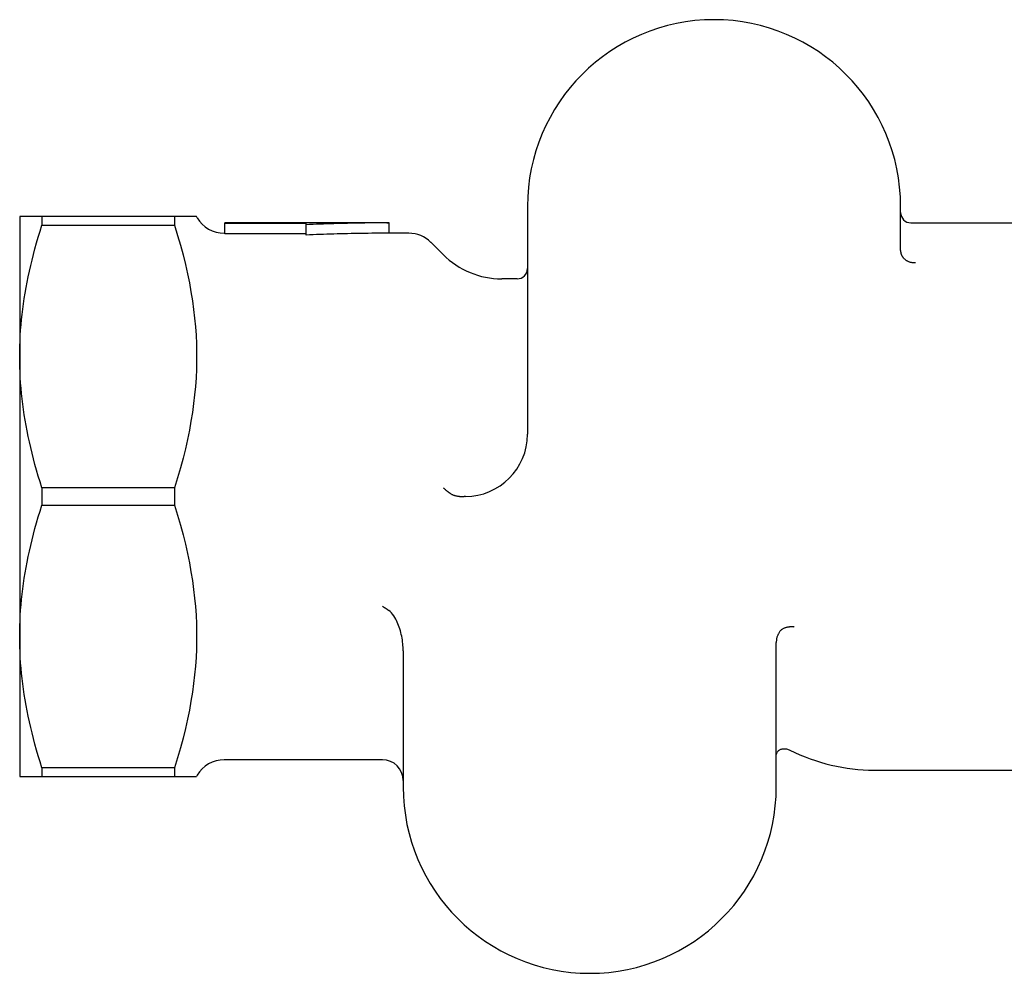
# Model space of a CAD drawing. Header units: millimetres. Extents: x 200 to 469, y 44 to 425.
# Tile 2 of 11: x 200 to 248, y 370 to 416. Entities that reach past the tile are written whole.
import ezdxf

# ---------------------------------------------------------------- set-up
doc = ezdxf.new("R2010")
doc.units = ezdxf.units.MM
doc.layers.add('Detail', color=2, linetype='Continuous')

msp = doc.modelspace()

# ---------------------------------------------------------------- linework, layer by layer
at = {"layer": 'Detail'}
for p, q in [((224.533, 407.345), (224.533, 396.345)), ((242.533, 405.215), (242.533, 407.345)), ((201.105, 406.845), (200.033, 406.845)), ((200.033, 406.845), (200.033, 400.095)), ((207.499, 406.845), (201.105, 406.845)), ((201.105, 406.845), (201.105, 406.434)), ((208.571, 406.845), (207.499, 406.845)), ((207.499, 406.845), (207.499, 406.434)), ((208.6, 406.795), (208.571, 406.845)), ((201.105, 406.434), (207.499, 406.434)), ((209.932, 406.52), (209.932, 406.545)), ((217.74, 406.545), (209.932, 406.545)), ((213.852, 406.52), (209.932, 406.52)), ((209.932, 406.021), (209.932, 406.52)), ((213.852, 406.454), (213.852, 406.52)), ((213.852, 405.957), (213.852, 406.454)), ((217.852, 406.045), (217.852, 406.545)), ((243.033, 406.545), (254.525, 406.545)), ((209.932, 406.045), (209.899, 406.045)), ((213.852, 406.021), (209.932, 406.021)), ((218.812, 406.045), (217.852, 406.045)), ((220.461, 405.017), (219.872, 405.606)), ((224.033, 403.845), (223.29, 403.845)), ((200.033, 400.095), (200.033, 386.595)), ((207.499, 393.757), (201.105, 393.757)), ((201.105, 393.757), (201.105, 392.934)), ((207.499, 393.757), (207.499, 392.934)), ((201.105, 392.934), (207.499, 392.934)), ((200.033, 386.595), (200.033, 379.845)), ((236.536, 379.345), (236.536, 386.308)), ((218.536, 385.9), (218.536, 379.345)), ((217.536, 380.645), (209.899, 380.645)), ((207.499, 380.257), (201.105, 380.257)), ((201.105, 380.257), (201.105, 379.845)), ((207.499, 380.257), (207.499, 379.845)), ((241.252, 380.145), (250.872, 380.145)), ((200.033, 379.845), (201.105, 379.845)), ((201.105, 379.845), (207.499, 379.845)), ((207.499, 379.845), (208.571, 379.845)), ((208.6, 379.895), (208.571, 379.845))]:
    msp.add_line(p, q, dxfattribs=at)
at = {"layer": 'Detail', "flags": 128}
for points in [[(200.033, 400.095), (200.035, 400.35), (200.04, 400.605), (200.05, 400.859), (200.062, 401.113), (200.079, 401.367), (200.099, 401.622), (200.123, 401.876), (200.15, 402.131), (200.181, 402.387), (200.216, 402.644), (200.254, 402.902), (200.296, 403.161), (200.342, 403.421), (200.392, 403.683), (200.445, 403.947), (200.502, 404.213), (200.563, 404.481), (200.628, 404.751), (200.697, 405.024), (200.77, 405.3), (200.848, 405.578), (200.929, 405.86), (201.015, 406.145), (201.105, 406.434)], [(207.499, 406.434), (207.65, 405.943), (207.788, 405.465), (207.914, 404.997), (208.027, 404.54), (208.128, 404.091), (208.219, 403.651), (208.298, 403.217), (208.367, 402.789), (208.425, 402.366), (208.474, 401.947), (208.512, 401.532), (208.541, 401.12), (208.56, 400.709), (208.57, 400.3), (208.57, 399.891), (208.56, 399.481), (208.541, 399.071), (208.512, 398.658), (208.474, 398.243), (208.425, 397.825), (208.367, 397.402), (208.298, 396.974), (208.219, 396.54), (208.128, 396.099), (208.027, 395.651), (207.914, 395.193), (207.788, 394.726), (207.65, 394.247), (207.499, 393.757)], [(217.852, 406.545), (217.685, 406.545), (217.518, 406.544), (217.352, 406.543), (217.185, 406.542), (217.018, 406.54), (216.852, 406.539), (216.685, 406.536), (216.518, 406.534), (216.352, 406.531), (216.185, 406.528), (216.018, 406.525), (215.852, 406.521), (215.685, 406.517), (215.518, 406.513), (215.352, 406.508), (215.185, 406.503), (215.018, 406.498), (214.852, 406.493), (214.685, 406.487), (214.518, 406.481), (214.352, 406.475), (214.185, 406.468), (214.018, 406.461), (213.852, 406.454)], [(217.74, 406.545), (217.744, 406.545), (217.749, 406.545), (217.754, 406.545), (217.758, 406.545), (217.763, 406.545), (217.768, 406.545), (217.772, 406.545), (217.777, 406.545), (217.782, 406.545), (217.786, 406.545), (217.791, 406.545), (217.796, 406.545), (217.8, 406.545), (217.805, 406.545), (217.81, 406.545), (217.814, 406.545), (217.819, 406.545), (217.824, 406.545), (217.828, 406.545), (217.833, 406.545), (217.838, 406.545), (217.842, 406.545), (217.847, 406.545), (217.852, 406.545)], [(217.852, 406.045), (217.685, 406.045), (217.518, 406.044), (217.352, 406.043), (217.185, 406.042), (217.018, 406.041), (216.852, 406.039), (216.685, 406.037), (216.518, 406.034), (216.352, 406.032), (216.185, 406.029), (216.018, 406.026), (215.852, 406.022), (215.685, 406.018), (215.518, 406.014), (215.352, 406.01), (215.185, 406.005), (215.018, 406), (214.852, 405.995), (214.685, 405.989), (214.518, 405.983), (214.352, 405.977), (214.185, 405.971), (214.018, 405.964), (213.852, 405.957)], [(242.533, 405.215), (242.533, 405.198), (242.534, 405.182), (242.535, 405.166), (242.537, 405.149), (242.539, 405.133), (242.542, 405.117), (242.545, 405.101), (242.548, 405.085), (242.552, 405.07), (242.557, 405.054), (242.562, 405.038), (242.567, 405.023), (242.573, 405.008), (242.579, 404.993), (242.586, 404.978), (242.593, 404.963), (242.601, 404.949), (242.609, 404.935), (242.618, 404.921), (242.627, 404.908), (242.636, 404.894), (242.646, 404.881), (242.656, 404.869), (242.666, 404.856)], [(243.246, 404.618), (243.224, 404.615), (243.202, 404.614), (243.179, 404.614), (243.156, 404.614), (243.132, 404.616), (243.108, 404.618), (243.084, 404.622), (243.059, 404.627), (243.034, 404.633), (243.009, 404.639), (242.984, 404.647), (242.958, 404.656), (242.933, 404.666), (242.907, 404.678), (242.882, 404.69), (242.856, 404.704), (242.831, 404.719), (242.806, 404.735), (242.781, 404.752), (242.757, 404.771), (242.733, 404.79), (242.71, 404.811), (242.688, 404.833), (242.666, 404.856)], [(201.105, 393.757), (201.015, 394.045), (200.929, 394.331), (200.848, 394.612), (200.77, 394.891), (200.697, 395.166), (200.628, 395.439), (200.563, 395.71), (200.502, 395.978), (200.445, 396.243), (200.392, 396.507), (200.342, 396.769), (200.296, 397.03), (200.254, 397.289), (200.216, 397.547), (200.181, 397.803), (200.15, 398.059), (200.123, 398.314), (200.099, 398.569), (200.079, 398.823), (200.062, 399.077), (200.05, 399.331), (200.04, 399.586), (200.035, 399.84), (200.033, 400.095)], [(220.84, 393.472), (220.822, 393.483), (220.805, 393.494), (220.788, 393.505), (220.771, 393.516), (220.755, 393.528), (220.738, 393.539), (220.722, 393.551), (220.706, 393.563), (220.69, 393.575), (220.674, 393.587), (220.659, 393.599), (220.643, 393.611), (220.628, 393.623), (220.614, 393.636), (220.599, 393.648), (220.585, 393.661), (220.571, 393.673), (220.557, 393.686), (220.544, 393.698), (220.531, 393.711), (220.518, 393.723), (220.505, 393.736), (220.493, 393.749), (220.482, 393.761)], [(220.84, 393.472), (220.863, 393.459), (220.887, 393.446), (220.912, 393.434), (220.937, 393.423), (220.963, 393.413), (220.989, 393.404), (221.015, 393.396), (221.041, 393.388), (221.068, 393.382), (221.095, 393.375), (221.122, 393.37), (221.149, 393.365), (221.176, 393.361), (221.203, 393.357), (221.231, 393.354), (221.258, 393.351), (221.286, 393.349), (221.313, 393.347), (221.341, 393.346), (221.369, 393.345), (221.396, 393.345), (221.424, 393.344), (221.451, 393.344), (221.479, 393.345)], [(200.033, 386.595), (200.035, 386.85), (200.04, 387.105), (200.05, 387.359), (200.062, 387.613), (200.079, 387.867), (200.099, 388.122), (200.123, 388.376), (200.15, 388.631), (200.181, 388.887), (200.216, 389.144), (200.254, 389.402), (200.296, 389.661), (200.342, 389.921), (200.392, 390.183), (200.445, 390.447), (200.502, 390.713), (200.563, 390.981), (200.628, 391.251), (200.697, 391.524), (200.77, 391.8), (200.848, 392.078), (200.929, 392.36), (201.015, 392.645), (201.105, 392.934)], [(207.499, 392.934), (207.65, 392.443), (207.788, 391.965), (207.914, 391.497), (208.027, 391.04), (208.128, 390.591), (208.219, 390.151), (208.298, 389.717), (208.367, 389.289), (208.425, 388.866), (208.474, 388.447), (208.512, 388.032), (208.541, 387.62), (208.56, 387.209), (208.57, 386.8), (208.57, 386.391), (208.56, 385.981), (208.541, 385.571), (208.512, 385.158), (208.474, 384.743), (208.425, 384.325), (208.367, 383.902), (208.298, 383.474), (208.219, 383.04), (208.128, 382.599), (208.027, 382.151), (207.914, 381.693), (207.788, 381.226), (207.65, 380.747), (207.499, 380.257)], [(217.536, 388.055), (217.549, 388.046), (217.561, 388.038), (217.574, 388.03), (217.587, 388.022), (217.6, 388.014), (217.612, 388.005), (217.625, 387.997), (217.638, 387.988), (217.65, 387.98), (217.663, 387.971), (217.676, 387.963), (217.688, 387.954), (217.701, 387.945), (217.714, 387.936), (217.726, 387.928), (217.739, 387.919), (217.752, 387.91), (217.764, 387.901), (217.777, 387.892), (217.789, 387.883), (217.802, 387.874), (217.814, 387.865), (217.827, 387.855), (217.839, 387.846)], [(218.536, 385.9), (218.535, 385.984), (218.531, 386.07), (218.526, 386.158), (218.518, 386.246), (218.507, 386.336), (218.495, 386.425), (218.48, 386.515), (218.463, 386.605), (218.444, 386.694), (218.423, 386.782), (218.4, 386.869), (218.374, 386.956), (218.346, 387.04), (218.317, 387.123), (218.285, 387.203), (218.251, 387.281), (218.214, 387.358), (218.173, 387.436), (218.128, 387.513), (218.078, 387.59), (218.024, 387.662), (217.966, 387.73), (217.905, 387.792), (217.839, 387.846)], [(236.918, 386.992), (236.888, 386.98), (236.859, 386.965), (236.831, 386.949), (236.804, 386.93), (236.778, 386.91), (236.754, 386.888), (236.731, 386.864), (236.71, 386.839), (236.69, 386.813), (236.671, 386.786), (236.653, 386.757), (236.636, 386.728), (236.62, 386.697), (236.606, 386.664), (236.593, 386.631), (236.581, 386.597), (236.57, 386.562), (236.561, 386.526), (236.554, 386.491), (236.547, 386.454), (236.542, 386.418), (236.539, 386.381), (236.537, 386.345), (236.536, 386.308)], [(237.396, 387.049), (237.381, 387.052), (237.365, 387.054), (237.349, 387.056), (237.333, 387.057), (237.315, 387.058), (237.297, 387.059), (237.279, 387.059), (237.26, 387.058), (237.241, 387.057), (237.221, 387.056), (237.201, 387.055), (237.181, 387.052), (237.16, 387.05), (237.139, 387.047), (237.117, 387.043), (237.096, 387.039), (237.074, 387.035), (237.052, 387.03), (237.03, 387.025), (237.007, 387.019), (236.985, 387.013), (236.963, 387.006), (236.94, 386.999), (236.918, 386.992)], [(201.105, 380.257), (201.015, 380.545), (200.929, 380.831), (200.848, 381.112), (200.77, 381.391), (200.697, 381.666), (200.628, 381.939), (200.563, 382.21), (200.502, 382.478), (200.445, 382.743), (200.392, 383.007), (200.342, 383.269), (200.296, 383.53), (200.254, 383.789), (200.216, 384.047), (200.181, 384.303), (200.15, 384.559), (200.123, 384.814), (200.099, 385.069), (200.079, 385.323), (200.062, 385.577), (200.05, 385.831), (200.04, 386.086), (200.035, 386.34), (200.033, 386.595)], [(236.536, 380.839), (236.538, 380.88), (236.545, 380.918), (236.555, 380.953), (236.568, 380.986), (236.584, 381.016), (236.603, 381.043), (236.625, 381.068), (236.648, 381.09), (236.673, 381.109), (236.7, 381.126), (236.729, 381.141), (236.759, 381.153), (236.79, 381.163), (236.822, 381.17), (236.855, 381.176), (236.89, 381.179), (236.925, 381.179), (236.961, 381.177), (236.998, 381.173), (237.035, 381.166), (237.073, 381.157), (237.112, 381.145), (237.151, 381.13), (237.19, 381.112)]]:
    msp.add_lwpolyline(points, dxfattribs=at)
at = {"layer": 'Detail'}
for centre, radius, start, end in [((233.533, 407.345), 9, 0, 180), ((209.899, 407.545), 1.5, 210, 270), ((243.033, 407.045), 0.5, 180, 270), ((218.812, 404.545), 1.5, 45, 90), ((223.29, 407.845), 4, 225, 270), ((224.033, 404.345), 0.5, 270, 0), ((221.533, 396.345), 3, 270.0284, 0), ((221.536, 390.345), 3, 90.0284, 91.094), ((209.899, 379.145), 1.5, 90, 150), ((217.536, 379.645), 1, 0, 90), ((227.536, 379.345), 9, 180, 0)]:
    msp.add_arc(centre, radius, start, end, dxfattribs=at)
msp.add_ellipse((241.252, 393.345), major_axis=(0, -13.2), ratio=0.819152, start_param=5.89808, end_param=6.283185, dxfattribs=at)

doc.saveas('drawing.dxf')
